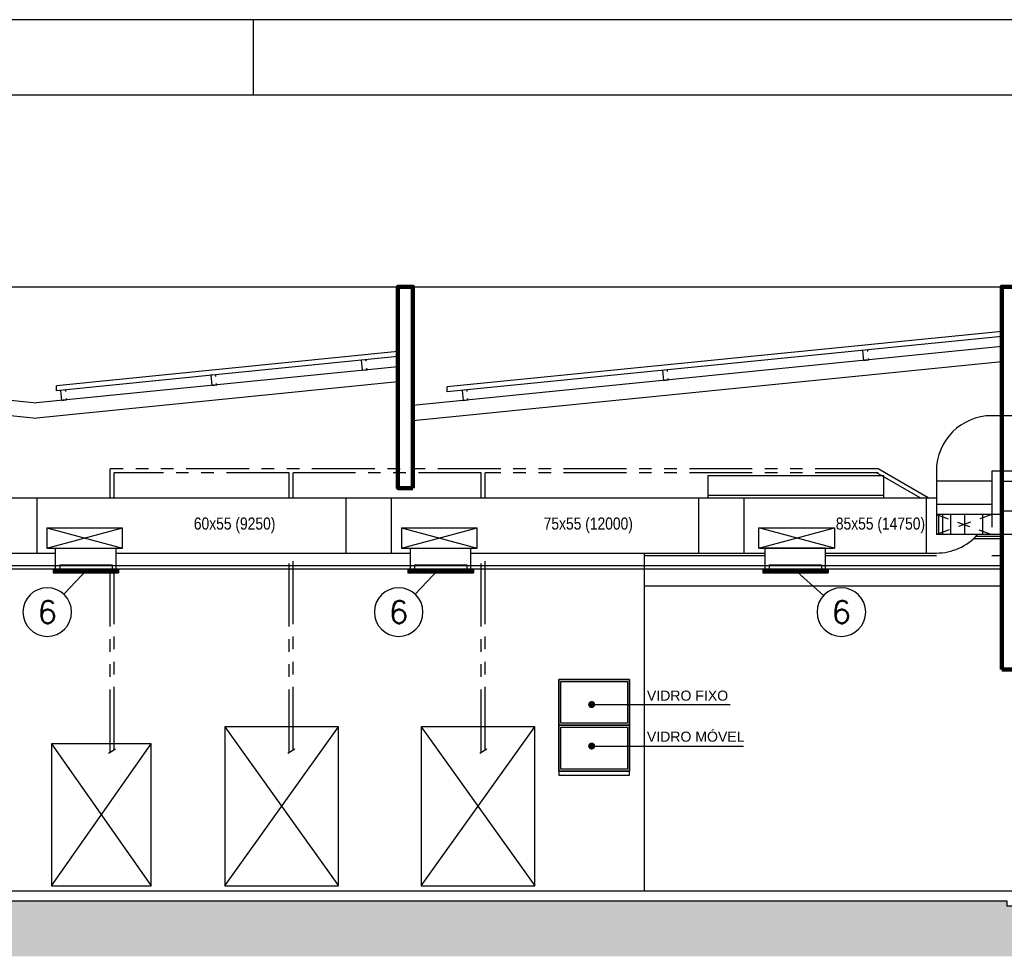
# Model space of a CAD drawing. Header units: inches. Extents: x -35 to 144, y -65 to -22.
# Tile 38 of 47: x 113.52 to 123.3, y -31.78 to -22.48. Entities that reach past the tile are written whole.
import ezdxf
from ezdxf.enums import TextEntityAlignment as Align

# ---------------------------------------------------------------- set-up
doc = ezdxf.new("R2010")
doc.units = ezdxf.units.IN
doc.header["$MEASUREMENT"] = 0
doc.linetypes.add('HIDDEN', pattern=[0.375, 0.25, -0.125])
doc.linetypes.add('PHANTOM2', pattern=[1.25, 0.625, -0.125, 0.125, -0.125, 0.125, -0.125])
doc.layers.add('ALV-ALT', color=7, linetype='Continuous', lineweight=90)
doc.layers.add('VIS-V03', color=8, linetype='Continuous', lineweight=25)
for name, color, linetype in [('AR-BOCAS', 2, 'Continuous'), ('AR-DUTO INSUF', 5, 'Continuous'), ('AR-DUTO VENTILAÇÃO', 11, 'Continuous'), ('AR-EXAUSTÃO', 10, 'Continuous'), ('AR-TEXTO', 2, 'Continuous'), ('AR_TEXTO-15', 6, 'Continuous'), ('CTA-GER', 8, 'Continuous'), ('ESQ-POR', 8, 'Continuous'), ('HTC - GER', 254, 'Continuous'), ('HTC-PIS', 8, 'Continuous'), ('LAY-COR', 8, 'Continuous'), ('PIS-CTE', 7, 'Continuous'), ('TXT-ESP', 7, 'Continuous'), ('VIS-V04', 8, 'Continuous'), ('VIS-V05', 8, 'Continuous'), ('VIS-V06', 9, 'Continuous')]:
    doc.layers.add(name, color=color, linetype=linetype)
doc.styles.add('AR_TEXTO-15', font='romans.shx', dxfattribs={"height": 0.225})
doc.styles.add('ARIAL', font='arial.ttf')
doc.styles.add('STANDARD AR', font='ARIALN.TTF')
doc.styles.add('Texto Cota', font='arial.ttf')
doc.dimstyles.new('ARQ-1-50', dxfattribs={"dimscale": 0, "dimtxt": 0.1, "dimasz": 0.07, "dimexe": 0.075, "dimexo": 0.1, "dimgap": 0.035, "dimtad": 1, "dimdec": 0, "dimlfac": 100, "dimzin": 1, "dimdsep": 46, "dimtxsty": 'Texto Cota', "dimblk": 'DOT', "dimcen": 0.1, "dimclrd": 256, "dimclre": 256, "dimclrt": 15, "dimaunit": 1, "dimadec": 0, "dimazin": 0, "dimtfac": 1.8, "dimtdec": 0, "dimtix": 1, "dimtmove": 2, "dimatfit": 1, "dimldrblk": 'DOT', "dimfxl": 1, "dimtolj": 1, "dimtzin": 4, "dimlwd": -1, "dimarcsym": 0})

# ---------------------------------------------------------------- blocks, each defined once
blk = doc.blocks.new('_DOT')
at = {"color": 0, "linetype": 'ByBlock'}
blk.add_line((-0.5, 0), (-1, 0), dxfattribs=at)
at = {"color": 0, "linetype": 'ByBlock', "const_width": 0.5}
blk.add_lwpolyline([(-0.25, 0, 1), (0.25, 0, 1)], format="xyb", close=True, dxfattribs=at)
blk = doc.blocks.new('ARQ - CORTE A')
at = {"layer": 'HTC - GER'}
h = blk.add_hatch(dxfattribs=at)
h.set_pattern_fill('EARTH', color=256, angle=45)
h.set_pattern_definition([(45, (-95.25556, -108.1163), (3e-17, 0.3535534), [0.25, -0.25]), (45, (-95.32185, -108.05002), (3e-17, 0.3535534), [0.25, -0.25]), (45, (-95.38814, -107.98373), (3e-17, 0.3535534), [0.25, -0.25]), (135, (-95.38814, -107.93953), (-0.3535534, 6e-17), [0.25, -0.25]), (135, (-95.32185, -107.87324), (-0.3535534, 6e-17), [0.25, -0.25]), (135, (-95.25556, -107.80695), (-0.3535534, 6e-17), [0.25, -0.25])])
h.paths.add_polyline_path([(28.9708, 0), (23.565, 0), (23.565, -0.4), (22.915, -0.4), (22.915, 0), (20.0168, 0), (20.0168, 0.05), (1.0669, 0.05), (1.0669, 0), (0, 0), (0, -0.5), (28.9708, -0.5)])
at = {"layer": 'ALV-ALT'}
blk.add_line((19.9669, 2.35), (20.1168, 2.35), dxfattribs=at)
blk.add_lwpolyline([(14.1169, 4.15), (13.9669, 4.15), (13.9669, 6.15), (14.1169, 6.15)], close=True, dxfattribs=at)
blk.add_lwpolyline([(19.9669, 2.35), (19.9669, 6.15), (20.1168, 6.15), (20.1168, 4.22)], dxfattribs=at)
at = {"layer": 'Defpoints'}
blk.add_lwpolyline([(18.7962, 4.0553), (18.7962, 4.2727), (17.0476, 4.2727), (17.0476, 4.0553)], dxfattribs=at)
at = {"layer": 'ESQ-POR'}
for p, q in [((19.9669, 5.7068), (14.4552, 5.1556)), ((19.9669, 5.6565), (14.4552, 5.1054)), ((13.9669, 5.5068), (10.5759, 5.1677)), ((13.9669, 5.4565), (10.5759, 5.1174)), ((10.5759, 5.1174), (10.5759, 5.1677)), ((14.4552, 5.1054), (14.4552, 5.1556))]:
    blk.add_line(p, q, dxfattribs=at)
at = {"layer": 'HTC-PIS'}
for p, q in [((14.1169, 4.8203), (14.1169, 4.8203)), ((12.2469, 1.78), (13.3769, 0.2)), ((12.2469, 0.2), (13.3769, 1.78)), ((14.1969, 1.78), (15.3269, 0.2)), ((14.1969, 0.2), (15.3269, 1.78)), ((10.5269, 1.61), (11.5169, 0.2)), ((10.5269, 0.2), (11.5169, 1.61))]:
    blk.add_line(p, q, dxfattribs=at)
at = {"layer": 'LAY-COR', "color": 7}
for p, q in [((1.1268, 5.922), (10.3768, 4.997)), ((1.1119, 5.7728), (10.3768, 4.8463)), ((19.9669, 5.556), (14.1169, 4.971)), ((19.9669, 5.4053), (14.1169, 4.8203)), ((13.9669, 5.356), (10.3768, 4.997)), ((13.9669, 5.2053), (10.3768, 4.8463))]:
    blk.add_line(p, q, dxfattribs=at)
at = {"layer": 'LAY-COR'}
for p, q in [((16.4169, 3.48), (17.6169, 3.48)), ((18.2169, 3.48), (19.3169, 3.48)), ((19.8669, 3.48), (19.9669, 3.48)), ((16.4169, 3.35), (19.9669, 3.35)), ((16.4169, 3.18), (19.9669, 3.18)), ((13.3769, 1.78), (12.2469, 1.78)), ((12.2469, 1.78), (12.2469, 0.2)), ((13.3769, 0.2), (13.3769, 1.78)), ((15.3269, 1.78), (14.1969, 1.78)), ((14.1969, 1.78), (14.1969, 0.2)), ((15.3269, 0.2), (15.3269, 1.78)), ((11.5169, 1.61), (10.5269, 1.61)), ((10.5269, 1.61), (10.5269, 0.2)), ((11.5169, 0.2), (11.5169, 1.61)), ((10.5269, 0.2), (11.5169, 0.2)), ((12.2469, 0.2), (13.3769, 0.2)), ((14.1969, 0.2), (15.3269, 0.2))]:
    blk.add_line(p, q, dxfattribs=at)
at = {"layer": 'LAY-COR', "color": 8}
for p, q in [((16.2669, 2.25), (15.5669, 2.25)), ((15.5669, 2.25), (15.5669, 1.3)), ((16.2669, 1.3), (16.2669, 2.25)), ((15.5669, 1.34), (16.2669, 1.34)), ((15.5669, 1.3), (16.2669, 1.3))]:
    blk.add_line(p, q, dxfattribs=at)
at = {"layer": 'LAY-COR'}
blk.add_lwpolyline([(8.8169, 3.35), (19.9669, 3.35), (19.9669, 3.38), (8.8169, 3.38)], close=True, dxfattribs=at)
at = {"layer": 'PIS-CTE', "color": 7}
blk.add_lwpolyline([(19.9669, 4.22), (27.715, 4.22), (27.715, 3.92), (27.565, 3.92), (27.565, 4.1), (23.565, 4.1), (23.565, 3.92), (23.415, 3.92), (23.415, 4.1), (20.1168, 4.1), (20.1168, 3.92), (19.9669, 3.92), (19.9669, 4.22)], dxfattribs=at)
at = {"layer": 'PIS-CTE'}
for points in [[(0, 0.1), (0.9669, 0.1), (0.9669, 0.15), (20.1168, 0.15)], [(4.348, 0.15), (20.1168, 0.15), (20.1168, 0.1), (22.915, 0.1)], [(0, 0), (1.0669, 0), (1.0669, 0.05), (20.0168, 0.05), (20.0168, 0), (22.915, 0)]]:
    blk.add_lwpolyline(points, dxfattribs=at)
at = {"layer": 'VIS-V03'}
for points in [[(18.6359, 5.5084), (18.6344, 5.5233), (18.5846, 5.5183), (18.5946, 5.4188), (18.6443, 5.4238), (18.6428, 5.4387)], [(13.652, 5.41), (13.6505, 5.4249), (13.6008, 5.4199), (13.6107, 5.3204), (13.6605, 5.3254), (13.659, 5.3403)], [(16.6458, 5.3094), (16.6443, 5.3243), (16.5945, 5.3193), (16.6045, 5.2198), (16.6542, 5.2248), (16.6527, 5.2397)], [(12.1595, 5.2607), (12.158, 5.2756), (12.1082, 5.2707), (12.1182, 5.1712), (12.1679, 5.1761), (12.1664, 5.1911)], [(14.6557, 5.1103), (14.6542, 5.1253), (14.6045, 5.1203), (14.6144, 5.0208), (14.6642, 5.0258), (14.6627, 5.0407)]]:
    blk.add_lwpolyline(points, dxfattribs=at)
at = {"layer": 'VIS-V03', "color": 7}
blk.add_lwpolyline([(10.6669, 5.1115), (10.6654, 5.1264), (10.6157, 5.1214), (10.6256, 5.0219), (10.6754, 5.0269), (10.6739, 5.0418)], dxfattribs=at)
at = {"layer": 'VIS-V04'}
blk.add_line((16.4169, 0.15), (16.4169, 3.5053), dxfattribs=at)
at = {"layer": 'VIS-V05', "color": 8}
for points in [[(15.5669, 2.25), (16.2669, 2.25), (16.2669, 1.795), (15.5669, 1.795)], [(15.5669, 1.795), (16.2669, 1.795), (16.2669, 1.34), (15.5669, 1.34)]]:
    blk.add_lwpolyline(points, close=True, dxfattribs=at)
at = {"layer": 'VIS-V06'}
for p, q in [((1.1169, 6.15), (19.9669, 6.15)), ((19.6887, 3.65), (19.9669, 3.65))]:
    blk.add_line(p, q, dxfattribs=at)
at = {"layer": 'VIS-V06', "color": 8, "linetype": 'PHANTOM2'}
for p, q in [((18.7384, 4.3419), (11.1073, 4.3419)), ((11.1073, 4.0553), (11.1073, 4.3419)), ((19.1544, 4.0553), (18.7183, 4.3071)), ((19.2347, 4.0553), (18.7384, 4.3419)), ((12.888, 4.3017), (11.1475, 4.3017)), ((11.1475, 4.0553), (11.1475, 4.3017)), ((12.888, 4.0553), (12.888, 4.3017)), ((14.7955, 4.3017), (12.9281, 4.3017)), ((12.9281, 4.0553), (12.9281, 4.3017)), ((14.7955, 4.0553), (14.7955, 4.3017)), ((18.7384, 4.3017), (14.8356, 4.3017)), ((14.8356, 4.0553), (14.8356, 4.3017)), ((19.9669, 3.6685), (19.7079, 3.6685)), ((12.888, 1.5254), (12.888, 3.5053)), ((12.9281, 1.5504), (12.9281, 3.5053)), ((14.7955, 1.5254), (14.7955, 3.5053)), ((14.8356, 1.5504), (14.8356, 3.5053)), ((11.1073, 1.5254), (11.1073, 3.31)), ((11.1475, 1.5504), (11.1475, 3.31)), ((11.0936, 1.5169), (11.1617, 1.5592)), ((12.8743, 1.5169), (12.9424, 1.5592)), ((14.7818, 1.5169), (14.8499, 1.5592))]:
    blk.add_line(p, q, dxfattribs=at)
at = {"layer": 'VIS-V06'}
blk.add_lwpolyline([(18.7962, 4.0553), (18.7962, 4.0772), (17.0476, 4.0772), (17.0476, 4.0553)], dxfattribs=at)
at = {"layer": 'VIS-V06', "color": 8}
for points in [[(15.5869, 2.23), (16.2469, 2.23), (16.2469, 1.815), (15.5869, 1.815)], [(15.5869, 1.775), (16.2469, 1.775), (16.2469, 1.36), (15.5869, 1.36)]]:
    blk.add_lwpolyline(points, close=True, dxfattribs=at)
blk = doc.blocks.new('NR_LEG')
at = {"layer": 'AR_TEXTO-15', "color": 8, "linetype": 'Continuous'}
blk.add_circle((0, 0), 32.2, dxfattribs=at)
at = {"layer": 'AR_TEXTO-15', "color": 6, "linetype": 'Continuous', "style": 'AR_TEXTO-15'}
blk.add_attdef('NR', text='', height=30, dxfattribs=at).set_placement((0, 0), align=Align.MIDDLE_CENTER)

msp = doc.modelspace()

# ---------------------------------------------------------------- linework, layer by layer
at = {"color": 7, "linetype": 'Continuous'}
msp.add_line((143.6269, -22.4784), (82.538, -22.4784), dxfattribs=at)
msp.add_line((115.846, -23.2284), (115.846, -22.4784))
at = {"color": 1}
msp.add_line((142.8769, -23.2284), (84.4131, -23.2284), dxfattribs=at)
at = {"layer": 'AR-BOCAS'}
for p, q in [((113.8546, -27.9316), (113.8546, -27.9716)), ((113.8546, -27.9316), (114.5046, -27.9316)), ((113.8546, -27.9716), (114.5046, -27.9716)), ((113.9196, -27.8916), (114.4396, -27.8916)), ((113.9196, -27.8916), (113.9196, -27.9316)), ((114.4396, -27.8916), (114.4396, -27.9316)), ((114.5046, -27.9316), (114.5046, -27.9716)), ((117.3795, -27.9316), (117.3795, -27.9716)), ((117.3795, -27.9316), (118.0295, -27.9316)), ((117.3795, -27.9716), (118.0295, -27.9716)), ((117.4445, -27.8916), (117.9645, -27.8916)), ((117.4445, -27.8916), (117.4445, -27.9316)), ((117.9645, -27.8916), (117.9645, -27.9316)), ((118.0295, -27.9316), (118.0295, -27.9716)), ((120.9043, -27.9316), (120.9043, -27.9716)), ((120.9043, -27.9316), (121.5543, -27.9316)), ((120.9043, -27.9716), (121.5543, -27.9716)), ((120.9693, -27.8916), (121.4893, -27.8916)), ((120.9693, -27.8916), (120.9693, -27.9316)), ((121.4893, -27.8916), (121.4893, -27.9316)), ((121.5543, -27.9316), (121.5543, -27.9716))]:
    msp.add_line(p, q, dxfattribs=at)
at = {"layer": 'AR-BOCAS', "const_width": 0.04}
for points in [[(113.8546, -27.9516), (114.5046, -27.9516)], [(117.3795, -27.9516), (118.0295, -27.9516)], [(120.9043, -27.9516), (121.5543, -27.9516)]]:
    msp.add_lwpolyline(points, dxfattribs=at)
at = {"layer": 'AR-DUTO INSUF'}
for p, q in [((123.5729, -26.4116), (123.1793, -26.4116)), ((123.2793, -26.9616), (123.2793, -26.4116)), ((123.5729, -26.9616), (123.1793, -26.9616)), ((120.2668, -27.2263), (120.2668, -27.7763)), ((120.7168, -27.2263), (120.7168, -27.7763))]:
    msp.add_line(p, q, dxfattribs=at)
at = {"layer": 'AR-DUTO INSUF', "ltscale": 0.01}
for p, q in [((122.6292, -26.9617), (122.6292, -27.5932)), ((123.1793, -26.9616), (123.1793, -27.3932)), ((123.1793, -27.0616), (122.6292, -27.0617)), ((122.5292, -27.2263), (122.5293, -27.7763))]:
    msp.add_line(p, q, dxfattribs=at)
at = {"layer": 'AR-DUTO INSUF', "ltscale": 0.015}
for p, q in [((113.1421, -27.2263), (120.7168, -27.2263)), ((113.6921, -27.2263), (113.6921, -27.7763)), ((116.767, -27.7763), (116.767, -27.2263)), ((117.217, -27.7763), (117.217, -27.2263)), ((120.7168, -27.2263), (122.6292, -27.2263)), ((123.1793, -27.2932), (122.6292, -27.2932)), ((123.2793, -27.3932), (122.6292, -27.3932)), ((113.7921, -27.5263), (114.5421, -27.5263)), ((113.7921, -27.5263), (113.7921, -27.7263)), ((114.5421, -27.7263), (114.5421, -27.5263)), ((117.317, -27.5263), (118.067, -27.5263)), ((117.317, -27.5263), (117.317, -27.7263)), ((118.067, -27.7263), (118.067, -27.5263)), ((120.8668, -27.5263), (121.6168, -27.5263)), ((120.8668, -27.7263), (120.8668, -27.5263)), ((121.6168, -27.5263), (121.6168, -27.7263)), ((125.441, -27.5932), (122.6292, -27.5932)), ((123.2793, -27.5932), (123.1793, -27.5932)), ((113.1421, -27.7763), (113.8796, -27.7763)), ((113.7921, -27.7263), (114.5421, -27.7263)), ((113.8796, -27.9316), (113.8796, -27.7263)), ((114.4796, -27.9316), (114.4796, -27.7263)), ((114.4796, -27.7763), (117.4045, -27.7763)), ((117.317, -27.7263), (118.067, -27.7263)), ((117.4045, -27.9316), (117.4045, -27.7263)), ((118.0045, -27.9316), (118.0045, -27.7263)), ((118.0045, -27.7763), (120.9293, -27.7763)), ((120.8668, -27.7263), (121.6168, -27.7263)), ((121.5293, -27.7263), (120.9293, -27.7263)), ((120.9293, -27.9316), (120.9293, -27.7263)), ((121.5293, -27.9316), (121.5293, -27.7263)), ((121.5293, -27.7763), (122.6293, -27.7763))]:
    msp.add_line(p, q, dxfattribs=at)
at = {"layer": 'AR-DUTO INSUF', "color": 7, "linetype": 'HIDDEN', "ltscale": 0.5}
for p, q in [((123.1793, -27.3932), (122.6292, -27.5932)), ((122.6292, -27.3932), (123.1793, -27.5932))]:
    msp.add_line(p, q, dxfattribs=at)
at = {"layer": 'AR-DUTO INSUF', "color": 8, "ltscale": 0.01}
for p, q in [((122.6492, -27.3932), (122.6492, -27.5932)), ((122.6892, -27.3932), (122.6892, -27.5932)), ((122.7692, -27.3932), (122.7692, -27.5932)), ((122.9092, -27.3932), (122.9092, -27.5932)), ((123.0892, -27.3932), (123.0892, -27.5932))]:
    msp.add_line(p, q, dxfattribs=at)
at = {"layer": 'AR-DUTO INSUF', "linetype": 'HIDDEN', "ltscale": 0.5}
msp.add_line((123.1793, -27.3932), (123.1793, -27.5932), dxfattribs=at)
at = {"layer": 'AR-DUTO INSUF'}
msp.add_arc((123.1793, -26.9617), 0.5501, 90, 180, dxfattribs=at)
at = {"layer": 'AR-DUTO INSUF', "ltscale": 0.01}
msp.add_arc((122.6293, -27.2263), 0.55, 270, 318.14928, dxfattribs=at)
at = {"layer": 'AR-EXAUSTÃO', "color": 7, "ltscale": 0.01}
for p, q in [((113.7921, -27.7263), (114.5421, -27.5263)), ((113.7921, -27.5263), (114.5421, -27.7263)), ((117.317, -27.7263), (118.067, -27.5263)), ((117.317, -27.5263), (118.067, -27.7263)), ((121.6168, -27.7263), (120.8668, -27.5263)), ((120.8668, -27.7263), (121.6168, -27.5263))]:
    msp.add_line(p, q, dxfattribs=at)
at = {"layer": 'AR_TEXTO-15', "color": 8, "linetype": 'Continuous'}
for p, q in [((113.9609, -28.1858), (114.1982, -27.9316)), ((117.4523, -28.1858), (117.6896, -27.9316)), ((121.5072, -28.1994), (121.2144, -27.9316))]:
    msp.add_line(p, q, dxfattribs=at)

# ---------------------------------------------------------------- block references
at = {"layer": 'AR-DUTO VENTILAÇÃO'}
msp.add_blockref('ARQ - CORTE A', (103.3124, -31.2816), dxfattribs=at)
at = {"layer": 'AR_TEXTO-15', "color": 8, "linetype": 'Continuous'}
ref = msp.add_blockref('NR_LEG', (113.7959, -28.3625), dxfattribs=dict(at, xscale=-0.0075, yscale=0.0075, zscale=0.0075))
ref.add_attrib('NR', '6', dxfattribs={"color": 6, "linetype": 'Continuous', "height": 0.225, "style": 'AR_TEXTO-15'}).set_placement((113.7959, -28.3625), align=Align.MIDDLE_CENTER)
ref = msp.add_blockref('NR_LEG', (117.2873, -28.3625), dxfattribs=dict(at, xscale=-0.0075, yscale=0.0075, zscale=0.0075))
ref.add_attrib('NR', '6', dxfattribs={"color": 6, "linetype": 'Continuous', "height": 0.225, "style": 'AR_TEXTO-15'}).set_placement((117.2873, -28.3625), align=Align.MIDDLE_CENTER)
ref = msp.add_blockref('NR_LEG', (121.6855, -28.3625), dxfattribs=dict(at, xscale=-0.0075, yscale=0.0075, zscale=0.0075))
ref.add_attrib('NR', '6', dxfattribs={"color": 6, "linetype": 'Continuous', "height": 0.225, "style": 'AR_TEXTO-15'}).set_placement((121.6855, -28.3625), align=Align.MIDDLE_CENTER)

# ---------------------------------------------------------------- texts
at = {"layer": 'AR-TEXTO', "color": 2, "char_height": 0.12, "width": 0.940889, "attachment_point": 5, "style": 'STANDARD AR'}
for s, insert in [('60x55 (9250) ', (115.6574, -27.5013)), ('75x55 (12000) ', (119.1711, -27.5013)), ('85x55 (14750) ', (122.0737, -27.5013))]:
    msp.add_mtext(s, dxfattribs=dict(at, insert=insert))
at = {"layer": 'TXT-ESP', "char_height": 0.1, "width": 2.974864, "style": 'ARIAL'}
for s, insert, attachment_point in [('VIDRO FIXO', (120.5606, -29.1424), 3), ('VIDRO MÓVEL', (119.7533, -29.5499), 1)]:
    msp.add_mtext(s, dxfattribs=dict(at, insert=insert, attachment_point=attachment_point))

# ---------------------------------------------------------------- leaders
at = {"layer": 'CTA-GER'}
for points in [[(119.2048, -29.2809), (119.3598, -29.2809), (120.581, -29.2809)], [(119.2048, -29.6931), (119.3598, -29.6931), (120.7138, -29.6931)]]:
    msp.add_leader(points, dimstyle='ARQ-1-50', override={"dimscale": 1}, dxfattribs=at)

doc.saveas('drawing.dxf')
